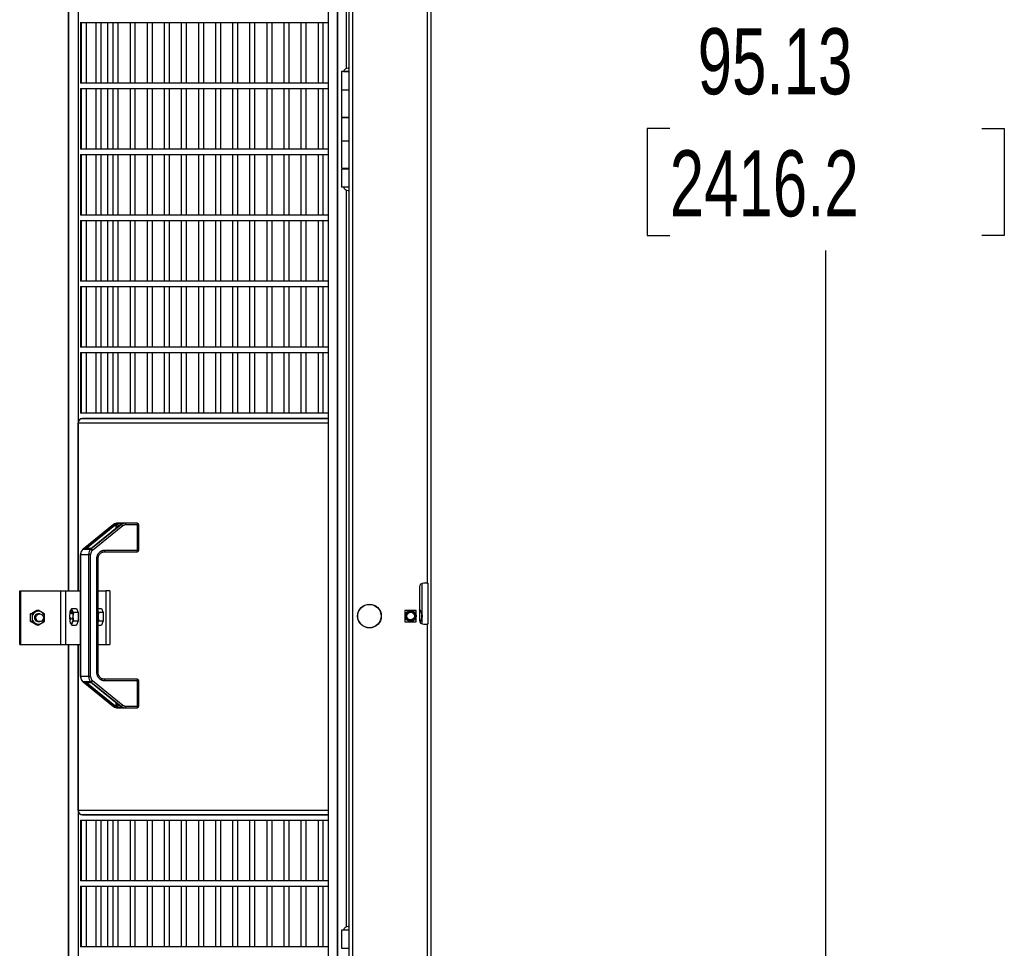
# Model space of a CAD drawing. Header units: inches. Extents: x 0.2 to 10.8, y 0.2 to 8.2.
# Tile 38 of 55: x 6.2 to 7.5, y 3.2 to 4.4. Entities that reach past the tile are written whole.
import ezdxf

# ---------------------------------------------------------------- set-up
doc = ezdxf.new("R2010")
doc.units = ezdxf.units.IN
doc.header["$MEASUREMENT"] = 0
doc.layers.add('DIMENSIONS', color=140, linetype='Continuous', lineweight=25)
doc.styles.add('SLDTEXTSTYLE0', font='TXT', dxfattribs={"width": 0.7})
doc.dimstyles.new('SLDDIMSTYLE0', dxfattribs={"dimtxt": 0.084961, "dimasz": 0.13, "dimexe": 0, "dimexo": 0.0625, "dimgap": 0.02124, "dimtad": 0, "dimtih": 1, "dimtoh": 1, "dimlfac": 24, "dimrnd": 1e-09, "dimzin": 12, "dimdsep": 46, "dimtxsty": 'SLDTEXTSTYLE0', "dimsah": 1, "dimcen": 0.09, "dimadec": 0, "dimazin": 3, "dimtfac": 1, "dimtofl": 0, "dimtmove": 0, "dimatfit": 3, "dimfxl": 0, "dimfrac": 2, "dimtolj": 1, "dimtzin": 12, "dimarcsym": 0})

# ---------------------------------------------------------------- blocks, each defined once
blk = doc.blocks.new('_D_5')
at = {"layer": 'DIMENSIONS'}
for p, q in [((6.7871, 5.9813), (7.36, 5.9813)), ((7.235, 5.9813), (7.235, 4.3756)), ((7.0381, 4.2216), (7.0095, 4.2216)), ((7.0095, 4.2216), (7.0095, 4.0866)), ((7.4319, 4.2216), (7.4604, 4.2216)), ((7.4604, 4.2216), (7.4604, 4.0866)), ((7.0095, 4.0866), (7.0381, 4.0866)), ((7.4604, 4.0866), (7.4319, 4.0866)), ((7.235, 2.0177), (7.235, 4.0675)), ((6.8913, 2.0177), (7.36, 2.0177))]:
    blk.add_line(p, q, dxfattribs=at)
for points in [[(7.235, 5.9813), (7.215, 5.8513), (7.255, 5.8513)], [(7.235, 2.0177), (7.255, 2.1477), (7.215, 2.1477)]]:
    blk.add_solid(points, dxfattribs=at)
at = {"layer": 'DIMENSIONS', "char_height": 0.08333, "attachment_point": 1, "style": 'SLDTEXTSTYLE0'}
for s, insert in [('95.13', (7.0734, 4.348)), ('2416.2', (7.0381, 4.194))]:
    blk.add_mtext(s, dxfattribs=dict(at, insert=insert))

msp = doc.modelspace()

# ---------------------------------------------------------------- linework, layer by layer
for p, q in [((6.63795, 2.01773), (6.63795, 5.98127)), ((6.73712, 2.01773), (6.73712, 5.98127)), ((6.61861, 5.48127), (6.61861, 2.23127)), ((6.61879, 2.23127), (6.61879, 5.48127)), ((6.27902, 5.42919), (6.27902, 3.63806)), ((6.27918, 3.63806), (6.27918, 5.42919)), ((6.29142, 5.42919), (6.29142, 3.63806)), ((6.60686, 5.42919), (6.60686, 2.28256)), ((6.62957, 5.06044), (6.62957, 4.29715)), ((6.63295, 4.83544), (6.63295, 3.63752)), ((6.73212, 4.84585), (6.73212, 3.64794)), ((6.29432, 4.3555), (6.29432, 4.2788)), ((6.29432, 4.35548), (6.60686, 4.35548)), ((6.29524, 4.35548), (6.29524, 4.27881)), ((6.30191, 4.27881), (6.30191, 4.35548)), ((6.31374, 4.35548), (6.31374, 4.27881)), ((6.3204, 4.27881), (6.3204, 4.35548)), ((6.32903, 4.27881), (6.32903, 4.35548)), ((6.3353, 4.35548), (6.3353, 4.27881)), ((6.34197, 4.27881), (6.34197, 4.35548)), ((6.35687, 4.35548), (6.35687, 4.27881)), ((6.36354, 4.27881), (6.36354, 4.35548)), ((6.37844, 4.35548), (6.37844, 4.27881)), ((6.38511, 4.27881), (6.38511, 4.35548)), ((6.40001, 4.35548), (6.40001, 4.27881)), ((6.40667, 4.27881), (6.40667, 4.35548)), ((6.42158, 4.35548), (6.42158, 4.27881)), ((6.42824, 4.27881), (6.42824, 4.35548)), ((6.44314, 4.35548), (6.44314, 4.27881)), ((6.44981, 4.27881), (6.44981, 4.35548)), ((6.46471, 4.35548), (6.46471, 4.27881)), ((6.47138, 4.27881), (6.47138, 4.35548)), ((6.48628, 4.35548), (6.48628, 4.27881)), ((6.49295, 4.27881), (6.49295, 4.35548)), ((6.50785, 4.35548), (6.50785, 4.27881)), ((6.51452, 4.27881), (6.51452, 4.35548)), ((6.52942, 4.35548), (6.52942, 4.27881)), ((6.53608, 4.27881), (6.53608, 4.35548)), ((6.55099, 4.35548), (6.55099, 4.27881)), ((6.55765, 4.27881), (6.55765, 4.35548)), ((6.57255, 4.35548), (6.57255, 4.27881)), ((6.57922, 4.27881), (6.57922, 4.35548)), ((6.59412, 4.35548), (6.59412, 4.27881)), ((6.60079, 4.27881), (6.60079, 4.35548)), ((6.62366, 4.29325), (6.62366, 4.27033)), ((6.63295, 4.29325), (6.62366, 4.29325)), ((6.62611, 4.2935), (6.63295, 4.2935)), ((6.62742, 4.2935), (6.62742, 4.29325)), ((6.60686, 4.27881), (6.29432, 4.27881)), ((6.29432, 4.27216), (6.29432, 4.19546)), ((6.29432, 4.27215), (6.60686, 4.27215)), ((6.29524, 4.27215), (6.29524, 4.19548)), ((6.30191, 4.19548), (6.30191, 4.27215)), ((6.31374, 4.27215), (6.31374, 4.19548)), ((6.3204, 4.19548), (6.3204, 4.27215)), ((6.32903, 4.19548), (6.32903, 4.27215)), ((6.3353, 4.27215), (6.3353, 4.19548)), ((6.34197, 4.19548), (6.34197, 4.27215)), ((6.35687, 4.27215), (6.35687, 4.19548)), ((6.36354, 4.19548), (6.36354, 4.27215)), ((6.37844, 4.27215), (6.37844, 4.19548)), ((6.38511, 4.19548), (6.38511, 4.27215)), ((6.40001, 4.27215), (6.40001, 4.19548)), ((6.40667, 4.19548), (6.40667, 4.27215)), ((6.42158, 4.27215), (6.42158, 4.19548)), ((6.42824, 4.19548), (6.42824, 4.27215)), ((6.44314, 4.27215), (6.44314, 4.19548)), ((6.44981, 4.19548), (6.44981, 4.27215)), ((6.46471, 4.27215), (6.46471, 4.19548)), ((6.47138, 4.19548), (6.47138, 4.27215)), ((6.48628, 4.27215), (6.48628, 4.19548)), ((6.49295, 4.19548), (6.49295, 4.27215)), ((6.50785, 4.27215), (6.50785, 4.19548)), ((6.51452, 4.19548), (6.51452, 4.27215)), ((6.52942, 4.27215), (6.52942, 4.19548)), ((6.53608, 4.19548), (6.53608, 4.27215)), ((6.55099, 4.27215), (6.55099, 4.19548)), ((6.55765, 4.19548), (6.55765, 4.27215)), ((6.57255, 4.27215), (6.57255, 4.19548)), ((6.57922, 4.19548), (6.57922, 4.27215)), ((6.59412, 4.27215), (6.59412, 4.19548)), ((6.60079, 4.19548), (6.60079, 4.27215)), ((6.62366, 4.27033), (6.62366, 4.23596)), ((6.62366, 4.27033), (6.63295, 4.27033)), ((6.62366, 4.23596), (6.63295, 4.23596)), ((6.62366, 4.23492), (6.62366, 4.20575)), ((6.63295, 4.23492), (6.62366, 4.23492)), ((6.62742, 4.23596), (6.62742, 4.23492)), ((6.62366, 4.20575), (6.62366, 4.17137)), ((6.62366, 4.20575), (6.63295, 4.20575)), ((6.60686, 4.19548), (6.29432, 4.19548)), ((6.29432, 4.18883), (6.29432, 4.11213)), ((6.29432, 4.18881), (6.60686, 4.18881)), ((6.29524, 4.18881), (6.29524, 4.11215)), ((6.30191, 4.11215), (6.30191, 4.18881)), ((6.31374, 4.18881), (6.31374, 4.11215)), ((6.3204, 4.11215), (6.3204, 4.18881)), ((6.32903, 4.11215), (6.32903, 4.18881)), ((6.3353, 4.18881), (6.3353, 4.11215)), ((6.34197, 4.11215), (6.34197, 4.18881)), ((6.35687, 4.18881), (6.35687, 4.11215)), ((6.36354, 4.11215), (6.36354, 4.18881)), ((6.37844, 4.18881), (6.37844, 4.11215)), ((6.38511, 4.11215), (6.38511, 4.18881)), ((6.40001, 4.18881), (6.40001, 4.11215)), ((6.40667, 4.11215), (6.40667, 4.18881)), ((6.42158, 4.18881), (6.42158, 4.11215)), ((6.42824, 4.11215), (6.42824, 4.18881)), ((6.44314, 4.18881), (6.44314, 4.11215)), ((6.44981, 4.11215), (6.44981, 4.18881)), ((6.46471, 4.18881), (6.46471, 4.11215)), ((6.47138, 4.11215), (6.47138, 4.18881)), ((6.48628, 4.18881), (6.48628, 4.11215)), ((6.49295, 4.11215), (6.49295, 4.18881)), ((6.50785, 4.18881), (6.50785, 4.11215)), ((6.51452, 4.11215), (6.51452, 4.18881)), ((6.52942, 4.18881), (6.52942, 4.11215)), ((6.53608, 4.11215), (6.53608, 4.18881)), ((6.55099, 4.18881), (6.55099, 4.11215)), ((6.55765, 4.11215), (6.55765, 4.18881)), ((6.57255, 4.18881), (6.57255, 4.11215)), ((6.57922, 4.11215), (6.57922, 4.18881)), ((6.59412, 4.18881), (6.59412, 4.11215)), ((6.60079, 4.11215), (6.60079, 4.18881)), ((6.62366, 4.17137), (6.63295, 4.17137)), ((6.62366, 4.17033), (6.62366, 4.14742)), ((6.63295, 4.17033), (6.62366, 4.17033)), ((6.62742, 4.17137), (6.62742, 4.17033)), ((6.63295, 4.14742), (6.62366, 4.14742)), ((6.62957, 4.14377), (6.62957, 3.21381)), ((6.60686, 4.11215), (6.29432, 4.11215)), ((6.29432, 4.1055), (6.29432, 4.0288)), ((6.29432, 4.10548), (6.60686, 4.10548)), ((6.29524, 4.10548), (6.29524, 4.02881)), ((6.30191, 4.02881), (6.30191, 4.10548)), ((6.31374, 4.10548), (6.31374, 4.02881)), ((6.3204, 4.02881), (6.3204, 4.10548)), ((6.32903, 4.02881), (6.32903, 4.10548)), ((6.3353, 4.10548), (6.3353, 4.02881)), ((6.34197, 4.02881), (6.34197, 4.10548)), ((6.35687, 4.10548), (6.35687, 4.02881)), ((6.36354, 4.02881), (6.36354, 4.10548)), ((6.37844, 4.10548), (6.37844, 4.02881)), ((6.38511, 4.02881), (6.38511, 4.10548)), ((6.40001, 4.10548), (6.40001, 4.02881)), ((6.40667, 4.02881), (6.40667, 4.10548)), ((6.42158, 4.10548), (6.42158, 4.02881)), ((6.42824, 4.02881), (6.42824, 4.10548)), ((6.44314, 4.10548), (6.44314, 4.02881)), ((6.44981, 4.02881), (6.44981, 4.10548)), ((6.46471, 4.10548), (6.46471, 4.02881)), ((6.47138, 4.02881), (6.47138, 4.10548)), ((6.48628, 4.10548), (6.48628, 4.02881)), ((6.49295, 4.02881), (6.49295, 4.10548)), ((6.50785, 4.10548), (6.50785, 4.02881)), ((6.51452, 4.02881), (6.51452, 4.10548)), ((6.52942, 4.10548), (6.52942, 4.02881)), ((6.53608, 4.02881), (6.53608, 4.10548)), ((6.55099, 4.10548), (6.55099, 4.02881)), ((6.55765, 4.02881), (6.55765, 4.10548)), ((6.57255, 4.10548), (6.57255, 4.02881)), ((6.57922, 4.02881), (6.57922, 4.10548)), ((6.59412, 4.10548), (6.59412, 4.02881)), ((6.60079, 4.02881), (6.60079, 4.10548)), ((6.60686, 4.02881), (6.29432, 4.02881)), ((6.29432, 4.02216), (6.29432, 3.94546)), ((6.29432, 4.02215), (6.60686, 4.02215)), ((6.29524, 4.02215), (6.29524, 3.94548)), ((6.30191, 3.94548), (6.30191, 4.02215)), ((6.31374, 4.02215), (6.31374, 3.94548)), ((6.3204, 3.94548), (6.3204, 4.02215)), ((6.32903, 3.94548), (6.32903, 4.02215)), ((6.3353, 4.02215), (6.3353, 3.94548)), ((6.34197, 3.94548), (6.34197, 4.02215)), ((6.35687, 4.02215), (6.35687, 3.94548)), ((6.36354, 3.94548), (6.36354, 4.02215)), ((6.37844, 4.02215), (6.37844, 3.94548)), ((6.38511, 3.94548), (6.38511, 4.02215)), ((6.40001, 4.02215), (6.40001, 3.94548)), ((6.40667, 3.94548), (6.40667, 4.02215)), ((6.42158, 4.02215), (6.42158, 3.94548)), ((6.42824, 3.94548), (6.42824, 4.02215)), ((6.44314, 4.02215), (6.44314, 3.94548)), ((6.44981, 3.94548), (6.44981, 4.02215)), ((6.46471, 4.02215), (6.46471, 3.94548)), ((6.47138, 3.94548), (6.47138, 4.02215)), ((6.48628, 4.02215), (6.48628, 3.94548)), ((6.49295, 3.94548), (6.49295, 4.02215)), ((6.50785, 4.02215), (6.50785, 3.94548)), ((6.51452, 3.94548), (6.51452, 4.02215)), ((6.52942, 4.02215), (6.52942, 3.94548)), ((6.53608, 3.94548), (6.53608, 4.02215)), ((6.55099, 4.02215), (6.55099, 3.94548)), ((6.55765, 3.94548), (6.55765, 4.02215)), ((6.57255, 4.02215), (6.57255, 3.94548)), ((6.57922, 3.94548), (6.57922, 4.02215)), ((6.59412, 4.02215), (6.59412, 3.94548)), ((6.60079, 3.94548), (6.60079, 4.02215)), ((6.60686, 3.94548), (6.29432, 3.94548)), ((6.29432, 3.93883), (6.29432, 3.86213)), ((6.29432, 3.93881), (6.60686, 3.93881)), ((6.29524, 3.93881), (6.29524, 3.86215)), ((6.30191, 3.86215), (6.30191, 3.93881)), ((6.31374, 3.93881), (6.31374, 3.86215)), ((6.3204, 3.86215), (6.3204, 3.93881)), ((6.32903, 3.86215), (6.32903, 3.93881)), ((6.3353, 3.93881), (6.3353, 3.86215)), ((6.34197, 3.86215), (6.34197, 3.93881)), ((6.35687, 3.93881), (6.35687, 3.86215)), ((6.36354, 3.86215), (6.36354, 3.93881)), ((6.37844, 3.93881), (6.37844, 3.86215)), ((6.38511, 3.86215), (6.38511, 3.93881)), ((6.40001, 3.93881), (6.40001, 3.86215)), ((6.40667, 3.86215), (6.40667, 3.93881)), ((6.42158, 3.93881), (6.42158, 3.86215)), ((6.42824, 3.86215), (6.42824, 3.93881)), ((6.44314, 3.93881), (6.44314, 3.86215)), ((6.44981, 3.86215), (6.44981, 3.93881)), ((6.46471, 3.93881), (6.46471, 3.86215)), ((6.47138, 3.86215), (6.47138, 3.93881)), ((6.48628, 3.93881), (6.48628, 3.86215)), ((6.49295, 3.86215), (6.49295, 3.93881)), ((6.50785, 3.93881), (6.50785, 3.86215)), ((6.51452, 3.86215), (6.51452, 3.93881)), ((6.52942, 3.93881), (6.52942, 3.86215)), ((6.53608, 3.86215), (6.53608, 3.93881)), ((6.55099, 3.93881), (6.55099, 3.86215)), ((6.55765, 3.86215), (6.55765, 3.93881)), ((6.57255, 3.93881), (6.57255, 3.86215)), ((6.57922, 3.86215), (6.57922, 3.93881)), ((6.59412, 3.93881), (6.59412, 3.86215)), ((6.60079, 3.86215), (6.60079, 3.93881)), ((6.60686, 3.86215), (6.29432, 3.86215)), ((6.29432, 3.8555), (6.29432, 3.85487)), ((6.29432, 3.85548), (6.60686, 3.85548)), ((6.60686, 3.85548), (6.29675, 3.85548)), ((6.29142, 3.84996), (6.60686, 3.84996)), ((6.29142, 3.63806), (6.29142, 3.84996)), ((6.60686, 3.84996), (6.60686, 3.361)), ((6.33608, 3.72166), (6.29754, 3.69065)), ((6.29762, 3.69068), (6.33615, 3.72168)), ((6.33696, 3.72168), (6.30106, 3.6928)), ((6.30195, 3.69198), (6.33784, 3.72086)), ((6.34611, 3.72168), (6.30758, 3.69068)), ((6.34788, 3.72004), (6.30935, 3.68903)), ((6.34526, 3.72167), (6.30937, 3.69279)), ((6.30941, 3.6928), (6.3453, 3.72168)), ((6.33615, 3.72168), (6.33608, 3.72166)), ((6.33615, 3.72168), (6.33696, 3.72168)), ((6.33885, 3.72134), (6.34013, 3.72134)), ((6.33885, 3.72134), (6.33885, 3.71651)), ((6.34013, 3.72134), (6.34486, 3.72134)), ((6.34013, 3.71754), (6.34013, 3.72134)), ((6.35105, 3.72344), (6.34109, 3.72344)), ((6.34204, 3.72343), (6.3493, 3.72343)), ((6.3453, 3.72168), (6.34526, 3.72167)), ((6.3453, 3.72168), (6.34611, 3.72168)), ((6.36583, 3.72344), (6.35105, 3.72344)), ((6.36637, 3.72135), (6.35159, 3.72135)), ((6.36637, 3.68948), (6.36637, 3.72135)), ((6.36792, 3.72135), (6.36637, 3.72135)), ((6.36792, 3.68948), (6.36792, 3.72135)), ((6.30195, 3.69198), (6.30833, 3.69198)), ((6.30937, 3.69279), (6.30941, 3.6928)), ((6.29443, 3.6841), (6.29443, 3.52983)), ((6.29451, 3.6841), (6.29443, 3.6841)), ((6.29451, 3.6841), (6.30447, 3.6841)), ((6.29451, 3.52983), (6.29451, 3.6841)), ((6.29762, 3.69068), (6.29754, 3.69065)), ((6.29885, 3.69068), (6.29762, 3.69068)), ((6.30595, 3.69044), (6.29868, 3.69044)), ((6.30679, 3.69094), (6.29999, 3.69094)), ((6.30702, 3.6841), (6.30447, 3.6841)), ((6.30447, 3.6841), (6.30447, 3.52983)), ((6.30758, 3.69068), (6.30634, 3.69068)), ((6.30702, 3.52983), (6.30702, 3.6841)), ((6.31507, 3.53487), (6.31507, 3.67906)), ((6.31507, 3.67906), (6.31661, 3.67906)), ((6.31661, 3.53487), (6.31661, 3.67906)), ((6.32459, 3.68739), (6.36583, 3.68739)), ((6.32513, 3.68948), (6.36637, 3.68948)), ((6.36637, 3.68948), (6.36792, 3.68948)), ((6.72212, 3.64252), (6.72212, 3.60127)), ((6.72522, 3.64741), (6.72522, 3.60857)), ((6.73212, 3.64794), (6.72754, 3.64794)), ((6.73212, 3.64794), (6.73295, 3.64794)), ((6.73295, 3.64794), (6.73295, 3.59585)), ((6.21757, 3.57035), (6.21757, 3.63806)), ((6.21757, 3.63806), (6.21892, 3.63806)), ((6.21892, 3.57035), (6.21892, 3.63806)), ((6.21892, 3.63806), (6.26923, 3.63806)), ((6.26923, 3.63806), (6.26923, 3.57035)), ((6.26923, 3.63806), (6.27561, 3.63806)), ((6.27561, 3.63806), (6.29443, 3.63806)), ((6.27561, 3.57035), (6.27561, 3.63806)), ((6.31661, 3.63806), (6.32616, 3.63806)), ((6.32616, 3.63806), (6.32616, 3.57035)), ((6.33119, 3.63806), (6.32616, 3.63806)), ((6.33119, 3.63806), (6.33119, 3.57035)), ((6.63295, 3.63752), (6.63302, 3.63752)), ((6.63295, 3.63752), (6.63295, 3.6321)), ((6.63295, 3.6321), (6.63295, 3.59085)), ((6.63302, 3.6321), (6.63295, 3.6321)), ((6.63302, 3.63752), (6.63302, 3.58544)), ((6.23305, 3.60894), (6.23131, 3.60894)), ((6.23923, 3.61368), (6.24098, 3.61368)), ((6.24279, 3.60913), (6.24114, 3.60913)), ((6.28358, 3.616), (6.28176, 3.61356)), ((6.28273, 3.6094), (6.28273, 3.6125)), ((6.28273, 3.6125), (6.28287, 3.6125)), ((6.28287, 3.6094), (6.28273, 3.6094)), ((6.28287, 3.6125), (6.28287, 3.6094)), ((6.28358, 3.616), (6.28909, 3.616)), ((6.29145, 3.61074), (6.28594, 3.61074)), ((6.28909, 3.616), (6.29145, 3.61074)), ((6.29145, 3.61074), (6.29145, 3.60022)), ((6.31661, 3.616), (6.32077, 3.616)), ((6.31762, 3.61074), (6.31661, 3.61209)), ((6.32312, 3.61074), (6.31762, 3.61074)), ((6.32077, 3.616), (6.32312, 3.61074)), ((6.32312, 3.61074), (6.32312, 3.60022)), ((6.71824, 3.61343), (6.70392, 3.61343)), ((6.70392, 3.61343), (6.70392, 3.59911)), ((6.71824, 3.59911), (6.71824, 3.61343)), ((6.23305, 3.59947), (6.23131, 3.59947)), ((6.24098, 3.59474), (6.23923, 3.59474)), ((6.24114, 3.59929), (6.24279, 3.59929)), ((6.28119, 3.60221), (6.28188, 3.60376)), ((6.28147, 3.60221), (6.28119, 3.60221)), ((6.28196, 3.60328), (6.28126, 3.60173)), ((6.28176, 3.5974), (6.28358, 3.59495)), ((6.28196, 3.60376), (6.28188, 3.60376)), ((6.28358, 3.59495), (6.28909, 3.59495)), ((6.28434, 3.60173), (6.28364, 3.60328)), ((6.28392, 3.60328), (6.28364, 3.60328)), ((6.28371, 3.60376), (6.28441, 3.60221)), ((6.28441, 3.60173), (6.28434, 3.60173)), ((6.28594, 3.60022), (6.29145, 3.60022)), ((6.29145, 3.60022), (6.28909, 3.59495)), ((6.31661, 3.59886), (6.31762, 3.60022)), ((6.31661, 3.59495), (6.32077, 3.59495)), ((6.31762, 3.60022), (6.32312, 3.60022)), ((6.32312, 3.60022), (6.32077, 3.59495)), ((6.70392, 3.59911), (6.71824, 3.59911)), ((6.72522, 3.60397), (6.72522, 3.59638)), ((6.72754, 3.59585), (6.73212, 3.59585)), ((6.73212, 3.59585), (6.73212, 2.39794)), ((6.73295, 3.59585), (6.73212, 3.59585)), ((6.63295, 3.59085), (6.63295, 3.58544)), ((6.63295, 3.59085), (6.63302, 3.59085)), ((6.63295, 3.58544), (6.63295, 2.38752)), ((6.63302, 3.58544), (6.63295, 3.58544)), ((6.21757, 3.57035), (6.21892, 3.57035)), ((6.21892, 3.57035), (6.26923, 3.57035)), ((6.26923, 3.57035), (6.27561, 3.57035)), ((6.27561, 3.57035), (6.29443, 3.57035)), ((6.27902, 3.57035), (6.27902, 2.28256)), ((6.27918, 2.28256), (6.27918, 3.57035)), ((6.29142, 3.57035), (6.29142, 2.28256)), ((6.29142, 3.361), (6.29142, 3.57035)), ((6.31661, 3.57035), (6.32616, 3.57035)), ((6.32616, 3.57035), (6.33119, 3.57035)), ((6.29443, 3.52983), (6.29451, 3.52983)), ((6.30447, 3.52983), (6.29451, 3.52983)), ((6.30447, 3.52983), (6.30702, 3.52983)), ((6.31661, 3.53487), (6.31507, 3.53487)), ((6.29754, 3.52328), (6.33608, 3.49227)), ((6.29754, 3.52328), (6.29762, 3.52325)), ((6.29762, 3.52325), (6.29885, 3.52325)), ((6.33615, 3.49225), (6.29762, 3.52325)), ((6.29868, 3.52349), (6.30595, 3.52349)), ((6.29999, 3.52299), (6.30679, 3.52299)), ((6.30106, 3.52113), (6.33696, 3.49225)), ((6.33784, 3.49307), (6.30195, 3.52195)), ((6.30833, 3.52195), (6.30195, 3.52195)), ((6.30634, 3.52325), (6.30758, 3.52325)), ((6.30695, 3.52289), (6.30691, 3.52293)), ((6.30758, 3.52325), (6.34611, 3.49225)), ((6.30935, 3.5249), (6.34788, 3.49389)), ((6.30937, 3.52114), (6.34526, 3.49226)), ((6.30937, 3.52114), (6.30941, 3.52113)), ((6.3453, 3.49225), (6.30941, 3.52113)), ((6.36583, 3.52654), (6.32459, 3.52654)), ((6.36637, 3.52445), (6.32513, 3.52445)), ((6.36637, 3.49258), (6.36637, 3.52445)), ((6.36792, 3.52445), (6.36637, 3.52445)), ((6.36792, 3.49258), (6.36792, 3.52445)), ((6.33885, 3.49742), (6.33885, 3.49258)), ((6.33885, 3.49258), (6.34013, 3.49258)), ((6.34013, 3.49639), (6.34013, 3.49258)), ((6.34486, 3.49258), (6.34013, 3.49258)), ((6.35159, 3.49258), (6.36637, 3.49258)), ((6.36637, 3.49258), (6.36792, 3.49258)), ((6.33608, 3.49227), (6.33615, 3.49225)), ((6.33696, 3.49225), (6.33615, 3.49225)), ((6.34109, 3.49049), (6.35105, 3.49049)), ((6.3493, 3.4905), (6.34204, 3.4905)), ((6.34526, 3.49226), (6.3453, 3.49225)), ((6.34611, 3.49225), (6.3453, 3.49225)), ((6.35105, 3.49049), (6.36583, 3.49049)), ((6.60686, 3.361), (6.29142, 3.361)), ((6.29432, 3.35609), (6.29432, 3.35546)), ((6.60686, 3.35548), (6.29432, 3.35548)), ((6.29432, 3.34883), (6.29432, 3.27213)), ((6.29432, 3.34881), (6.60686, 3.34881)), ((6.29524, 3.34881), (6.29524, 3.27215)), ((6.29675, 3.35548), (6.60686, 3.35548)), ((6.30191, 3.27215), (6.30191, 3.34881)), ((6.31374, 3.34881), (6.31374, 3.27215)), ((6.3204, 3.27215), (6.3204, 3.34881)), ((6.32903, 3.27215), (6.32903, 3.34881)), ((6.3353, 3.34881), (6.3353, 3.27215)), ((6.34197, 3.27215), (6.34197, 3.34881)), ((6.35687, 3.34881), (6.35687, 3.27215)), ((6.36354, 3.27215), (6.36354, 3.34881)), ((6.37844, 3.34881), (6.37844, 3.27215)), ((6.38511, 3.27215), (6.38511, 3.34881)), ((6.40001, 3.34881), (6.40001, 3.27215)), ((6.40667, 3.27215), (6.40667, 3.34881)), ((6.42158, 3.34881), (6.42158, 3.27215)), ((6.42824, 3.27215), (6.42824, 3.34881)), ((6.44314, 3.34881), (6.44314, 3.27215)), ((6.44981, 3.27215), (6.44981, 3.34881)), ((6.46471, 3.34881), (6.46471, 3.27215)), ((6.47138, 3.27215), (6.47138, 3.34881)), ((6.48628, 3.34881), (6.48628, 3.27215)), ((6.49295, 3.27215), (6.49295, 3.34881)), ((6.50785, 3.34881), (6.50785, 3.27215)), ((6.51452, 3.27215), (6.51452, 3.34881)), ((6.52942, 3.34881), (6.52942, 3.27215)), ((6.53608, 3.27215), (6.53608, 3.34881)), ((6.55099, 3.34881), (6.55099, 3.27215)), ((6.55765, 3.27215), (6.55765, 3.34881)), ((6.57255, 3.34881), (6.57255, 3.27215)), ((6.57922, 3.27215), (6.57922, 3.34881)), ((6.59412, 3.34881), (6.59412, 3.27215)), ((6.60079, 3.27215), (6.60079, 3.34881)), ((6.60686, 3.27215), (6.29432, 3.27215)), ((6.29432, 3.2655), (6.29432, 3.1888)), ((6.29432, 3.26548), (6.60686, 3.26548)), ((6.29524, 3.26548), (6.29524, 3.18881)), ((6.30191, 3.18881), (6.30191, 3.26548)), ((6.31374, 3.26548), (6.31374, 3.18881)), ((6.3204, 3.18881), (6.3204, 3.26548)), ((6.32903, 3.18881), (6.32903, 3.26548)), ((6.3353, 3.26548), (6.3353, 3.18881)), ((6.34197, 3.18881), (6.34197, 3.26548)), ((6.35687, 3.26548), (6.35687, 3.18881)), ((6.36354, 3.18881), (6.36354, 3.26548)), ((6.37844, 3.26548), (6.37844, 3.18881)), ((6.38511, 3.18881), (6.38511, 3.26548)), ((6.40001, 3.26548), (6.40001, 3.18881)), ((6.40667, 3.18881), (6.40667, 3.26548)), ((6.42158, 3.26548), (6.42158, 3.18881)), ((6.42824, 3.18881), (6.42824, 3.26548)), ((6.44314, 3.26548), (6.44314, 3.18881)), ((6.44981, 3.18881), (6.44981, 3.26548)), ((6.46471, 3.26548), (6.46471, 3.18881)), ((6.47138, 3.18881), (6.47138, 3.26548)), ((6.48628, 3.26548), (6.48628, 3.18881)), ((6.49295, 3.18881), (6.49295, 3.26548)), ((6.50785, 3.26548), (6.50785, 3.18881)), ((6.51452, 3.18881), (6.51452, 3.26548)), ((6.52942, 3.26548), (6.52942, 3.18881)), ((6.53608, 3.18881), (6.53608, 3.26548)), ((6.55099, 3.26548), (6.55099, 3.18881)), ((6.55765, 3.18881), (6.55765, 3.26548)), ((6.57255, 3.26548), (6.57255, 3.18881)), ((6.57922, 3.18881), (6.57922, 3.26548)), ((6.59412, 3.26548), (6.59412, 3.18881)), ((6.60079, 3.18881), (6.60079, 3.26548)), ((6.62366, 3.20992), (6.62366, 3.187)), ((6.63295, 3.20992), (6.62366, 3.20992)), ((6.62611, 3.21017), (6.63295, 3.21017)), ((6.62742, 3.21017), (6.62742, 3.20992)), ((6.60686, 3.18881), (6.29432, 3.18881)), ((6.62366, 3.187), (6.63295, 3.187))]:
    msp.add_line(p, q)
at = {"flags": 128}
for points in [[(6.34876, 3.72332), (6.34892, 3.72337), (6.3493, 3.72343)], [(6.32232, 3.68706), (6.32302, 3.68723), (6.32459, 3.68739)], [(6.24279, 3.59929), (6.24116, 3.59958), (6.23973, 3.60044), (6.23867, 3.60175), (6.23811, 3.60335), (6.23811, 3.60506), (6.23867, 3.60667), (6.23973, 3.60798), (6.24116, 3.60883), (6.24279, 3.60913), (6.24442, 3.60883), (6.24585, 3.60798), (6.24691, 3.60667), (6.24747, 3.60506), (6.24747, 3.60335), (6.24691, 3.60175), (6.24585, 3.60044), (6.24442, 3.59958), (6.24279, 3.59929)], [(6.28162, 3.61337), (6.2819, 3.6139), (6.28219, 3.61428), (6.28249, 3.61452), (6.2828, 3.61459), (6.28311, 3.61452), (6.28341, 3.61428), (6.2837, 3.6139), (6.28398, 3.61337)], [(6.28273, 3.6125), (6.28273, 3.6126), (6.28275, 3.61269), (6.28277, 3.61275), (6.2828, 3.61277), (6.28283, 3.61275), (6.28285, 3.61269), (6.28286, 3.6126), (6.28287, 3.6125)], [(6.28287, 3.6094), (6.28286, 3.60929), (6.28285, 3.6092), (6.28283, 3.60915), (6.2828, 3.60912), (6.28277, 3.60915), (6.28275, 3.6092), (6.28273, 3.60929), (6.28273, 3.6094)], [(6.72606, 3.60627), (6.72577, 3.60919), (6.72522, 3.61122)], [(6.72522, 3.60132), (6.72577, 3.60335), (6.72606, 3.60627)], [(6.28398, 3.59759), (6.2837, 3.59706), (6.28341, 3.59667), (6.28311, 3.59644), (6.2828, 3.59636), (6.28249, 3.59644), (6.28219, 3.59667), (6.2819, 3.59706), (6.28162, 3.59759)], [(6.32459, 3.52654), (6.32302, 3.5267), (6.322, 3.52698)]]:
    msp.add_lwpolyline(points, dxfattribs=at)
for centre, radius in [((6.659, 3.60627), 0.01498), ((6.659, 3.60627), 0.01476), ((6.71108, 3.60627), 0.00693), ((6.71108, 3.60627), 0.00477)]:
    msp.add_circle(centre, radius)
for centre, radius, start, end in [((6.6321, 4.29128), 0.00639, 90, 159.64898), ((6.6321, 4.14964), 0.00639, 200.35102, 270), ((6.29685, 3.85005), 0.00543, 91.01019, 180.97576), ((6.3411, 3.71556), 0.00788, 90.11151, 128.98137), ((6.34199, 3.71543), 0.00802, 118.8768, 128.83738), ((6.33594, 3.71969), 0.00223, 31.46245, 62.8687), ((6.33711, 3.72089), 0.00186, 20.4465, 57.39441), ((6.34218, 3.72138), 0.00205, 93.8949, 180.90961), ((6.35033, 3.71543), 0.00802, 118.8768, 128.83738), ((6.35106, 3.71556), 0.00788, 90.11151, 128.98137), ((6.34407, 3.7177), 0.00447, 31.46245, 62.8687), ((6.34917, 3.72184), 0.00247, 348.63095, 40.39069), ((6.36583, 3.72135), 0.00208, 360, 90), ((6.36396, 3.72184), 0.00247, 348.63095, 40.39069), ((6.30004, 3.69081), 0.00223, 31.46245, 62.8687), ((6.30294, 3.68413), 0.00844, 129.16291, 180.24576), ((6.29999, 3.68896), 0.00197, 90.13433, 131.61567), ((6.29933, 3.68992), 0.000895, 101.94846, 122.14141), ((6.29956, 3.69019), 0.000938, 71.95914, 119.61023), ((6.30004, 3.69112), 0.000194, 193.06905, 254.22561), ((6.3129, 3.68413), 0.00844, 129.16291, 180.24576), ((6.30727, 3.68895), 0.00199, 108.6907, 131.50933), ((6.30665, 3.6904), 0.000415, 107.98079, 138.12265), ((6.30554, 3.6867), 0.00447, 31.46245, 62.8687), ((6.32271, 3.68899), 0.00247, 319.60931, 11.36905), ((6.36583, 3.68948), 0.00208, 270, 0), ((6.36396, 3.68899), 0.00247, 319.60931, 11.36905), ((6.72754, 3.64252), 0.00542, 90, 180), ((6.2415, 3.60426), 0.00826, 121.34542, 180.35973), ((6.24125, 3.60421), 0.00499, 80.4971, 279.5029), ((6.24117, 3.60471), 0.00769, 59.01576, 120.98424), ((6.24083, 3.60426), 0.00826, 359.64027, 58.65458), ((6.30207, 3.60628), 0.02165, 160.8784, 182.12404), ((6.30207, 3.60468), 0.02165, 177.87596, 199.1216), ((6.26352, 3.60628), 0.02165, 357.87596, 19.1216), ((6.26352, 3.60468), 0.02165, 340.8784, 2.12404), ((6.28471, 3.60557), 0.03213, 359.84309, 6.78354), ((6.28471, 3.60539), 0.03213, 353.21646, 0.15691), ((6.71108, 3.60627), 0.00651, 180, 225.52249), ((6.71108, 3.60627), 0.01432, 326.29082, 39.56441), ((6.2415, 3.60416), 0.00826, 179.64027, 238.65458), ((6.24117, 3.6037), 0.00769, 239.01576, 300.98424), ((6.24083, 3.60416), 0.00826, 301.34542, 0.35973), ((6.2814, 3.602), 0.000296, 134.45016, 242.5474), ((6.28175, 3.60349), 0.000296, 314.45016, 62.5474), ((6.28385, 3.60349), 0.000296, 117.4526, 225.54984), ((6.2842, 3.602), 0.000296, 297.4526, 45.54984), ((6.71108, 3.60627), 0.00501, 234.09463, 279.33608), ((6.72754, 3.60127), 0.00542, 180, 270), ((6.30294, 3.5298), 0.00844, 179.75424, 230.83709), ((6.3129, 3.5298), 0.00844, 179.75424, 230.83709), ((6.29999, 3.52497), 0.00197, 228.38433, 269.86567), ((6.29933, 3.52401), 0.000895, 237.85859, 258.05154), ((6.29956, 3.52374), 0.000938, 240.38977, 288.04086), ((6.30004, 3.52281), 0.000194, 105.77439, 166.93095), ((6.30004, 3.52312), 0.00223, 297.1313, 328.53755), ((6.30727, 3.52499), 0.002, 228.52067, 247.00222), ((6.30665, 3.52353), 0.000415, 221.87735, 252.01921), ((6.30554, 3.52723), 0.00447, 297.1313, 328.53755), ((6.32271, 3.52494), 0.00247, 348.63095, 40.39069), ((6.36583, 3.52445), 0.00208, 0, 90), ((6.36396, 3.52494), 0.00247, 348.63095, 40.39069), ((6.33594, 3.49424), 0.00223, 297.1313, 328.53755), ((6.34218, 3.49255), 0.00205, 179.09039, 266.1051), ((6.34407, 3.49623), 0.00447, 297.1313, 328.53755), ((6.34917, 3.49209), 0.00247, 319.60931, 11.36905), ((6.36583, 3.49258), 0.00208, 270, 0), ((6.36396, 3.49209), 0.00247, 319.60931, 11.36905), ((6.3411, 3.49837), 0.00788, 231.01863, 269.88849), ((6.34199, 3.4985), 0.00802, 231.16262, 241.1232), ((6.33711, 3.49304), 0.00186, 302.60559, 339.5535), ((6.35033, 3.4985), 0.00802, 231.16262, 241.1232), ((6.35106, 3.49837), 0.00788, 231.01863, 269.88849), ((6.29685, 3.36091), 0.00543, 179.02424, 268.98981), ((6.6321, 3.20794), 0.00639, 90, 159.64898)]:
    msp.add_arc(centre, radius, start, end)
for points, knots in [([(6.63225, 4.29767), (6.6323, 4.29767), (6.63238, 4.29767), (6.63251, 4.29767), (6.63262, 4.29767), (6.63273, 4.29767), (6.63286, 4.29767), (6.63298, 4.29767), (6.63303, 4.29767), (6.63304, 4.29767)], [0, 0, 0, 0, 0.2138416, 0.3297089, 0.4465392, 0.562407, 0.6792376, 0.8930792, 1, 1, 1, 1]), ([(6.63225, 4.14325), (6.63205, 4.14325), (6.63205, 4.14325), (6.63246, 4.14325), (6.63279, 4.14325), (6.63299, 4.14325)], [0, 0, 0, 0, 0.5, 0.5, 1, 1, 1, 1]), ([(6.33811, 3.72246), (6.33818, 3.72249), (6.3383, 3.72256), (6.3385, 3.72265), (6.33869, 3.72274), (6.3389, 3.72283), (6.3392, 3.72294), (6.33962, 3.72307), (6.34013, 3.7232), (6.34063, 3.72329), (6.34112, 3.72336), (6.34158, 3.7234), (6.34189, 3.72342), (6.34204, 3.72343)], [0, 0, 0, 0, 0.05006634, 0.09999855, 0.14996312, 0.20012622, 0.25065204, 0.37455451, 0.50062233, 0.62051806, 0.74942878, 0.87472861, 1, 1, 1, 1]), ([(6.33886, 3.72154), (6.339, 3.7217), (6.33917, 3.72187), (6.33954, 3.72222), (6.33975, 3.7224), (6.34023, 3.72277), (6.34051, 3.72296), (6.3412, 3.72329), (6.34161, 3.72341), (6.34204, 3.72343)], [0, 0, 0, 0, 0.25, 0.25, 0.5, 0.5, 0.75, 0.75, 1, 1, 1, 1]), ([(6.34899, 3.72336), (6.34874, 3.72333), (6.34833, 3.72327), (6.34738, 3.72293), (6.34676, 3.72262), (6.34646, 3.72246)], [0, 0, 0, 0, 0.4189018, 0.7092434, 1, 1, 1, 1]), ([(6.35159, 3.72135), (6.35149, 3.72135), (6.3513, 3.72135), (6.35102, 3.72133), (6.35073, 3.72129), (6.35045, 3.72124), (6.35018, 3.72118), (6.3499, 3.72111), (6.34956, 3.72099), (6.34916, 3.72083), (6.34871, 3.72061), (6.34828, 3.72034), (6.34802, 3.72014), (6.34788, 3.72004)], [0, 0, 0, 0, 0.0718096, 0.1432278, 0.2144136, 0.2855276, 0.356731, 0.4281842, 0.500046, 0.6254253, 0.7499695, 0.8745406, 1, 1, 1, 1]), ([(6.2991, 3.691), (6.29924, 3.69118), (6.2995, 3.69145), (6.30019, 3.69208), (6.30061, 3.69244), (6.30106, 3.6928)], [0, 0, 0, 0, 0.5, 0.5, 1, 1, 1, 1]), ([(6.30195, 3.69198), (6.3015, 3.6918), (6.30107, 3.69162), (6.30033, 3.6913), (6.30004, 3.69117), (6.29985, 3.69108)], [0, 0, 0, 0, 0.5, 0.5, 1, 1, 1, 1]), ([(6.30941, 3.6928), (6.30896, 3.69244), (6.30848, 3.69208), (6.30761, 3.69145), (6.30721, 3.69118), (6.30691, 3.691)], [0, 0, 0, 0, 0.5, 0.5, 1, 1, 1, 1]), ([(6.29757, 3.69061), (6.29739, 3.69049), (6.29672, 3.69001), (6.2959, 3.68894), (6.29516, 3.68763), (6.2947, 3.68634), (6.29447, 3.68518), (6.29444, 3.6844), (6.29443, 3.6841)], [0, 0, 0, 0, 0.0892886, 0.3322904, 0.5304538, 0.6901548, 0.8794806, 1, 1, 1, 1]), ([(6.29868, 3.69044), (6.29871, 3.69048), (6.29877, 3.69056), (6.29883, 3.69064), (6.29885, 3.69068)], [0, 0, 0, 0, 0.5825818, 1, 1, 1, 1]), ([(6.30634, 3.69068), (6.30628, 3.69064), (6.30615, 3.69056), (6.30602, 3.69048), (6.30595, 3.69044)], [0, 0, 0, 0, 0.4174182, 1, 1, 1, 1]), ([(6.30643, 3.69075), (6.30641, 3.69074), (6.30638, 3.69072), (6.30632, 3.69069), (6.3063, 3.69068)], [0, 0, 0, 0, 0.5035814, 1, 1, 1, 1]), ([(6.31507, 3.67906), (6.31507, 3.67919), (6.31507, 3.67944), (6.31509, 3.67982), (6.31513, 3.6802), (6.31517, 3.68058), (6.31527, 3.68116), (6.31544, 3.68194), (6.31576, 3.68291), (6.31618, 3.68386), (6.31687, 3.68509), (6.31796, 3.68648), (6.31931, 3.68761), (6.32049, 3.68833), (6.32141, 3.68876), (6.32234, 3.68909), (6.32318, 3.68929), (6.3239, 3.68941), (6.32451, 3.68947), (6.32492, 3.68947), (6.32513, 3.68948)], [0, 0, 0, 0, 0.0233358, 0.0466288, 0.0699105, 0.0932121, 0.1165649, 0.1783022, 0.2400921, 0.3044035, 0.3687678, 0.5000056, 0.6312435, 0.695555, 0.7599192, 0.8216565, 0.8834464, 0.92231, 0.9611128, 1, 1, 1, 1]), ([(6.31661, 3.67906), (6.31666, 3.67978), (6.31673, 3.68079), (6.31718, 3.68221), (6.31771, 3.68336), (6.31857, 3.68461), (6.31972, 3.68573), (6.32101, 3.68659), (6.32196, 3.68689), (6.32237, 3.68702)], [0, 0, 0, 0, 0.2002234, 0.2809684, 0.4153892, 0.5563415, 0.7094625, 0.8723943, 1, 1, 1, 1]), ([(6.70457, 3.60627), (6.70464, 3.60698), (6.70477, 3.60843), (6.70587, 3.61037), (6.70751, 3.61187), (6.70936, 3.61264), (6.71129, 3.61286), (6.71324, 3.61254), (6.71518, 3.61149), (6.71668, 3.60983), (6.71754, 3.60778), (6.71767, 3.60555), (6.71706, 3.6034), (6.71577, 3.60158), (6.71396, 3.60029), (6.71228, 3.59981), (6.71061, 3.59973), (6.70939, 3.59984), (6.70858, 3.60032), (6.70838, 3.60043)], [0, 0, 0, 0, 0.06380767, 0.12947106, 0.19510388, 0.26075942, 0.30533105, 0.36914012, 0.43476804, 0.50043957, 0.56607958, 0.63171186, 0.69738219, 0.76302854, 0.82866149, 0.89432986, 0.91583825, 0.97964732, 1, 1, 1, 1]), ([(6.71189, 3.60133), (6.71149, 3.60119), (6.71107, 3.60111), (6.71024, 3.60105), (6.70982, 3.60106), (6.70899, 3.60119), (6.70858, 3.6013), (6.7078, 3.60161), (6.70743, 3.60181), (6.70674, 3.60229), (6.70642, 3.60257), (6.70586, 3.60319), (6.70561, 3.60354), (6.70518, 3.60426), (6.705, 3.60465), (6.70473, 3.60544), (6.70463, 3.60585), (6.70457, 3.60627)], [0, 0, 0, 0, 0.125, 0.125, 0.25, 0.25, 0.375, 0.375, 0.5, 0.5, 0.625, 0.625, 0.75, 0.75, 0.875, 0.875, 1, 1, 1, 1]), ([(6.70814, 3.60222), (6.70782, 3.60243), (6.70752, 3.60267), (6.70699, 3.60323), (6.70675, 3.60355), (6.70637, 3.60421), (6.70621, 3.60457), (6.70597, 3.60531), (6.7059, 3.60569), (6.70583, 3.60645), (6.70584, 3.60685), (6.70595, 3.60761), (6.70604, 3.60798), (6.70631, 3.60871), (6.70649, 3.60905), (6.70691, 3.6097), (6.70716, 3.61), (6.7077, 3.61055), (6.708, 3.61079), (6.70866, 3.61121), (6.709, 3.61138), (6.70972, 3.61165), (6.7101, 3.61175), (6.71087, 3.61187), (6.71126, 3.61188), (6.71203, 3.61183), (6.71241, 3.61177), (6.71315, 3.61157), (6.71352, 3.61143), (6.7142, 3.61109), (6.71453, 3.61088), (6.71514, 3.6104), (6.71542, 3.61013), (6.71591, 3.60954), (6.71613, 3.60922), (6.7165, 3.60854), (6.71665, 3.60818), (6.71688, 3.60745), (6.71696, 3.60706), (6.71705, 3.6063), (6.71706, 3.60591), (6.71699, 3.60514), (6.71692, 3.60476), (6.71671, 3.60402), (6.71657, 3.60366), (6.71621, 3.60297), (6.71601, 3.60265), (6.71554, 3.60204), (6.71527, 3.60175), (6.71469, 3.60124), (6.71438, 3.60101), (6.71372, 3.60062), (6.71336, 3.60045), (6.71264, 3.60019), (6.71227, 3.60009), (6.7115, 3.59996), (6.71111, 3.59993), (6.71034, 3.59995), (6.70996, 3.59999), (6.7092, 3.60015), (6.70883, 3.60026), (6.70811, 3.60054), (6.70777, 3.60072), (6.70712, 3.60113), (6.7068, 3.60136), (6.70652, 3.60163)], [0, 0, 0, 0, 0.03125, 0.03125, 0.0625, 0.0625, 0.09375, 0.09375, 0.125, 0.125, 0.15625, 0.15625, 0.1875, 0.1875, 0.21875, 0.21875, 0.25, 0.25, 0.28125, 0.28125, 0.3125, 0.3125, 0.34375, 0.34375, 0.375, 0.375, 0.40625, 0.40625, 0.4375, 0.4375, 0.46875, 0.46875, 0.5, 0.5, 0.53125, 0.53125, 0.5625, 0.5625, 0.59375, 0.59375, 0.625, 0.625, 0.65625, 0.65625, 0.6875, 0.6875, 0.71875, 0.71875, 0.75, 0.75, 0.78125, 0.78125, 0.8125, 0.8125, 0.84375, 0.84375, 0.875, 0.875, 0.90625, 0.90625, 0.9375, 0.9375, 0.96875, 0.96875, 1, 1, 1, 1]), ([(6.29443, 3.52983), (6.29449, 3.52911), (6.29456, 3.52809), (6.29502, 3.52667), (6.29556, 3.5255), (6.29648, 3.52426), (6.29724, 3.52343), (6.29775, 3.52313), (6.29779, 3.5231)], [0, 0, 0, 0, 0.2761731, 0.3879664, 0.5739749, 0.7690593, 0.9806379, 1, 1, 1, 1]), ([(6.32513, 3.52445), (6.32501, 3.52445), (6.32476, 3.52446), (6.32439, 3.52448), (6.32403, 3.52451), (6.32366, 3.52456), (6.3231, 3.52466), (6.32234, 3.52484), (6.32141, 3.52517), (6.32049, 3.5256), (6.31931, 3.52632), (6.31796, 3.52745), (6.31687, 3.52884), (6.31618, 3.53007), (6.31576, 3.53101), (6.31544, 3.53199), (6.31525, 3.53285), (6.31514, 3.5336), (6.31508, 3.53423), (6.31507, 3.53466), (6.31507, 3.53487)], [0, 0, 0, 0, 0.0233358, 0.0466288, 0.0699105, 0.0932121, 0.1165649, 0.1783022, 0.2400921, 0.3044035, 0.3687678, 0.5000056, 0.6312435, 0.695555, 0.7599192, 0.8216565, 0.8834464, 0.92231, 0.9611128, 1, 1, 1, 1]), ([(6.32206, 3.52701), (6.32163, 3.52717), (6.32063, 3.52753), (6.31928, 3.52856), (6.31814, 3.52987), (6.31739, 3.53118), (6.31692, 3.53245), (6.31666, 3.53365), (6.31663, 3.53449), (6.31661, 3.53487)], [0, 0, 0, 0, 0.1372884, 0.3220486, 0.4980977, 0.6468092, 0.7602935, 0.8896845, 1, 1, 1, 1]), ([(6.29885, 3.52325), (6.29883, 3.52329), (6.29877, 3.52336), (6.29871, 3.52344), (6.29868, 3.52349)], [0, 0, 0, 0, 0.41741823, 1, 1, 1, 1]), ([(6.30106, 3.52113), (6.30061, 3.52149), (6.30019, 3.52185), (6.2995, 3.52248), (6.29924, 3.52274), (6.2991, 3.52293)], [0, 0, 0, 0, 0.5, 0.5, 1, 1, 1, 1]), ([(6.29985, 3.52285), (6.30004, 3.52276), (6.30033, 3.52263), (6.30107, 3.52231), (6.3015, 3.52213), (6.30195, 3.52195)], [0, 0, 0, 0, 0.5, 0.5, 1, 1, 1, 1]), ([(6.30595, 3.52349), (6.30602, 3.52344), (6.30615, 3.52336), (6.30628, 3.52329), (6.30634, 3.52325)], [0, 0, 0, 0, 0.5825818, 1, 1, 1, 1]), ([(6.30691, 3.52293), (6.30721, 3.52274), (6.30761, 3.52248), (6.30848, 3.52185), (6.30896, 3.52149), (6.30941, 3.52113)], [0, 0, 0, 0, 0.5, 0.5, 1, 1, 1, 1]), ([(6.34788, 3.49389), (6.34796, 3.49383), (6.34811, 3.49371), (6.34835, 3.49355), (6.34859, 3.4934), (6.34884, 3.49326), (6.3491, 3.49313), (6.34936, 3.49302), (6.34969, 3.49289), (6.3501, 3.49276), (6.35059, 3.49266), (6.35109, 3.49259), (6.35142, 3.49258), (6.35159, 3.49258)], [0, 0, 0, 0, 0.0718096, 0.1432278, 0.2144136, 0.2855276, 0.356731, 0.4281842, 0.500046, 0.6254253, 0.7499695, 0.8745406, 1, 1, 1, 1]), ([(6.34204, 3.4905), (6.34189, 3.49051), (6.34158, 3.49053), (6.34112, 3.49057), (6.34063, 3.49064), (6.34013, 3.49073), (6.33962, 3.49086), (6.33916, 3.491), (6.33876, 3.49116), (6.33843, 3.4913), (6.33822, 3.49142), (6.33811, 3.49147)], [0, 0, 0, 0, 0.1253828, 0.2505959, 0.3794966, 0.4994184, 0.6254756, 0.7494048, 0.8333762, 0.9166518, 1, 1, 1, 1]), ([(6.34204, 3.4905), (6.34161, 3.49052), (6.3412, 3.49064), (6.34051, 3.49097), (6.34023, 3.49116), (6.33975, 3.49153), (6.33954, 3.49171), (6.33917, 3.49206), (6.339, 3.49223), (6.33886, 3.49239)], [0, 0, 0, 0, 0.25, 0.25, 0.5, 0.5, 0.75, 0.75, 1, 1, 1, 1]), ([(6.34646, 3.49147), (6.34676, 3.49131), (6.34738, 3.491), (6.34833, 3.49066), (6.34874, 3.4906), (6.34899, 3.49057)], [0, 0, 0, 0, 0.290759, 0.581103, 1, 1, 1, 1]), ([(6.63225, 3.21433), (6.6323, 3.21433), (6.63238, 3.21433), (6.63251, 3.21433), (6.63262, 3.21433), (6.63273, 3.21433), (6.63286, 3.21433), (6.63298, 3.21433), (6.63303, 3.21433), (6.63304, 3.21433)], [0, 0, 0, 0, 0.2138416, 0.3297089, 0.4465392, 0.562407, 0.6792376, 0.8930792, 1, 1, 1, 1])]:
    msp.add_open_spline(points, degree=3, knots=knots)
for points in [[(6.33886, 3.72154), (6.3385, 3.72134), (6.33816, 3.72112), (6.33784, 3.72086)], [(6.33885, 3.72134), (6.33885, 3.72141), (6.33885, 3.72147), (6.33886, 3.72154)], [(6.29914, 3.69079), (6.29898, 3.6907), (6.29882, 3.69058), (6.29868, 3.69044)], [(6.29885, 3.69068), (6.29893, 3.69078), (6.299, 3.69089), (6.2991, 3.691)], [(6.29985, 3.69108), (6.29963, 3.69102), (6.29939, 3.69094), (6.29914, 3.69079)], [(6.30595, 3.69044), (6.30612, 3.69058), (6.30632, 3.6907), (6.30652, 3.69079)], [(6.30691, 3.691), (6.30671, 3.69089), (6.30652, 3.69078), (6.30634, 3.69068)], [(6.30935, 3.68903), (6.30788, 3.68785), (6.30702, 3.68602), (6.30702, 3.6841)], [(6.23112, 3.60421), (6.23112, 3.60582), (6.23119, 3.6074), (6.23131, 3.60894)], [(6.23131, 3.60894), (6.23249, 3.60972), (6.23373, 3.6105), (6.23508, 3.61131)], [(6.2372, 3.61131), (6.23585, 3.6105), (6.23446, 3.60972), (6.23305, 3.60894)], [(6.23305, 3.60894), (6.23317, 3.6074), (6.23324, 3.60582), (6.23324, 3.60421)], [(6.23508, 3.61131), (6.23643, 3.61212), (6.23782, 3.61291), (6.23923, 3.61368)], [(6.24098, 3.61368), (6.2398, 3.61291), (6.23856, 3.61212), (6.2372, 3.61131)], [(6.24513, 3.61131), (6.24377, 3.61212), (6.24239, 3.61291), (6.24098, 3.61368)], [(6.2489, 3.60894), (6.24772, 3.60972), (6.24648, 3.6105), (6.24513, 3.61131)], [(6.24909, 3.60421), (6.24909, 3.60582), (6.24901, 3.6074), (6.2489, 3.60894)], [(6.28398, 3.61337), (6.28358, 3.61427), (6.28349, 3.61514), (6.28358, 3.616)], [(6.28594, 3.61074), (6.28508, 3.6116), (6.28438, 3.61247), (6.28398, 3.61337)], [(6.28516, 3.60548), (6.28516, 3.60727), (6.28546, 3.60902), (6.28594, 3.61074)], [(6.28594, 3.60022), (6.28546, 3.60194), (6.28516, 3.60368), (6.28516, 3.60548)], [(6.31684, 3.60548), (6.31684, 3.60727), (6.31714, 3.60902), (6.31762, 3.61074)], [(6.31762, 3.60022), (6.31714, 3.60194), (6.31684, 3.60368), (6.31684, 3.60548)], [(6.23131, 3.59947), (6.23119, 3.60102), (6.23112, 3.60259), (6.23112, 3.60421)], [(6.23508, 3.5971), (6.23373, 3.59791), (6.23249, 3.5987), (6.23131, 3.59947)], [(6.23324, 3.60421), (6.23324, 3.60259), (6.23317, 3.60102), (6.23305, 3.59947)], [(6.23305, 3.59947), (6.23446, 3.5987), (6.23585, 3.59791), (6.2372, 3.5971)], [(6.23923, 3.59474), (6.23782, 3.59551), (6.23643, 3.5963), (6.23508, 3.5971)], [(6.2372, 3.5971), (6.23856, 3.5963), (6.2398, 3.59551), (6.24098, 3.59474)], [(6.24098, 3.59474), (6.24239, 3.59551), (6.24377, 3.5963), (6.24513, 3.5971)], [(6.24513, 3.5971), (6.24648, 3.59791), (6.24772, 3.5987), (6.2489, 3.59947)], [(6.2489, 3.59947), (6.24901, 3.60102), (6.24909, 3.60259), (6.24909, 3.60421)], [(6.28358, 3.59495), (6.28349, 3.59581), (6.28358, 3.59669), (6.28398, 3.59759)], [(6.28398, 3.59759), (6.28438, 3.59848), (6.28508, 3.59936), (6.28594, 3.60022)], [(6.30702, 3.52983), (6.30702, 3.5279), (6.30788, 3.52608), (6.30935, 3.5249)], [(6.29868, 3.52349), (6.29882, 3.52335), (6.29898, 3.52323), (6.29914, 3.52314)], [(6.2991, 3.52293), (6.299, 3.52304), (6.29893, 3.52315), (6.29885, 3.52325)], [(6.29914, 3.52314), (6.29939, 3.52299), (6.29963, 3.52291), (6.29985, 3.52285)], [(6.30652, 3.52314), (6.30632, 3.52323), (6.30612, 3.52335), (6.30595, 3.52349)], [(6.30634, 3.52325), (6.30652, 3.52315), (6.30671, 3.52304), (6.30691, 3.52293)], [(6.33784, 3.49307), (6.33816, 3.49281), (6.3385, 3.49259), (6.33886, 3.49239)], [(6.33886, 3.49239), (6.33885, 3.49246), (6.33885, 3.49252), (6.33885, 3.49258)]]:
    msp.add_open_spline(points, degree=3)

# ---------------------------------------------------------------- dimensions: what is measured, and where the dimension line sits
at = {"layer": 'DIMENSIONS'}
dim = msp.add_linear_dim(base=(7.234988, 2.017729), p1=(6.73712, 5.981271), p2=(6.841287, 2.017729), angle=90, dimstyle='SLDDIMSTYLE0', dxfattribs=at)
dim.commit()
dim.dimension.update_dxf_attribs({"geometry": '_D_5', "text_midpoint": (7.234988, 4.221596), "dimtype": 160})

doc.saveas('drawing.dxf')
